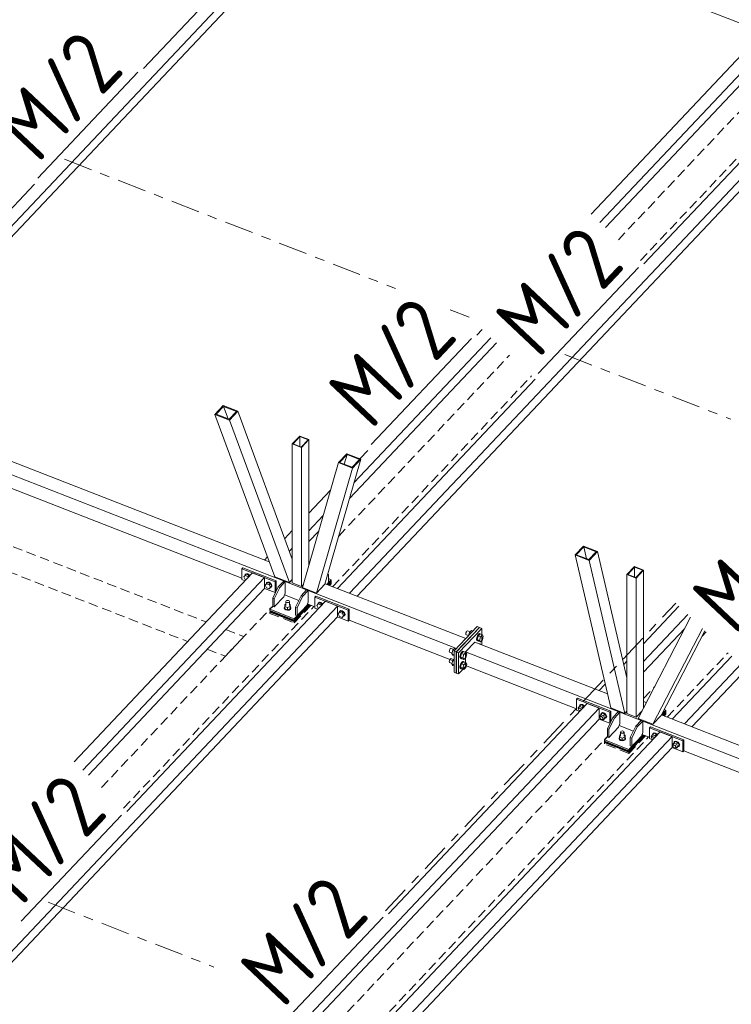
# Model space of a CAD drawing. Header units: millimetres. Extents: x -681 to 506, y -45 to 794.
# Tile 160 of 256: x -19 to 25, y 280 to 342. Entities that reach past the tile are written whole.
import ezdxf

# ---------------------------------------------------------------- set-up
doc = ezdxf.new("R2010")
doc.units = ezdxf.units.MM
doc.header["$LTSCALE"] = 0.6
for name, pattern in [('VERDECKT2', [1.5, 1, -0.5]), ('XKITLINE00', [0]), ('XKITLINE03', [6, 3, -1, 1, -1])]:
    doc.linetypes.add(name, pattern=pattern)
for name, color, linetype, lineweight in [('Bolt', 7, 'Continuous', 0), ('Part', 2, 'Continuous', 0), ('PartMark', 3, 'Continuous', 0), ('S-GRID', 1, 'Continuous', 0)]:
    doc.layers.add(name, color=color, linetype=linetype, lineweight=lineweight)
doc.styles.add('ISOCPEUR', font='ISOCPEUR.TTF')

msp = doc.modelspace()

# ---------------------------------------------------------------- linework, layer by layer
at = {"layer": 'Bolt', "color": 3, "linetype": 'XKITLINE00', "lineweight": 0}
for p, q in [((-5.175, 306.958), (-5.093, 307.053)), ((-5.093, 306.798), (-5.175, 306.958)), ((-5.115, 307.039), (-5.091, 307.108)), ((-5.113, 307.031), (-5.115, 307.039)), ((-5.021, 307.13), (-5.093, 307.053)), ((-5.093, 307.053), (-4.929, 306.989)), ((-5.049, 306.781), (-5.093, 306.798)), ((-5.091, 307.108), (-5.027, 307.141)), ((-5.091, 307.108), (-5.074, 307.126)), ((-5.009, 307.159), (-5.074, 307.126)), ((-5.027, 307.141), (-4.939, 307.128)), ((-4.857, 307.066), (-5.021, 307.13)), ((-4.922, 307.146), (-5.009, 307.159)), ((-4.939, 307.128), (-4.851, 307.072)), ((-4.857, 307.066), (-4.929, 306.989)), ((-4.929, 306.989), (-4.902, 306.937)), ((-4.834, 307.09), (-4.922, 307.146)), ((-4.83, 307.013), (-4.857, 307.066)), ((-4.851, 307.072), (-4.816, 307.027)), ((-4.799, 307.046), (-4.834, 307.09)), ((-3.846, 306.439), (-3.763, 306.535)), ((-3.763, 306.279), (-3.846, 306.439)), ((-3.785, 306.52), (-3.761, 306.589)), ((-3.783, 306.512), (-3.785, 306.52)), ((-3.691, 306.611), (-3.763, 306.535)), ((-3.763, 306.535), (-3.599, 306.471)), ((-3.599, 306.215), (-3.763, 306.279)), ((-3.761, 306.589), (-3.697, 306.622)), ((-3.761, 306.589), (-3.744, 306.608)), ((-3.68, 306.64), (-3.744, 306.608)), ((-3.697, 306.622), (-3.609, 306.609)), ((-3.527, 306.547), (-3.691, 306.611)), ((-3.592, 306.627), (-3.68, 306.64)), ((-3.609, 306.609), (-3.521, 306.553)), ((-3.527, 306.547), (-3.599, 306.471)), ((-3.599, 306.471), (-3.517, 306.311)), ((-3.517, 306.311), (-3.599, 306.215)), ((-3.527, 306.292), (-3.599, 306.215)), ((-3.504, 306.572), (-3.592, 306.627)), ((-3.521, 306.281), (-3.535, 306.283)), ((-3.444, 306.387), (-3.527, 306.547)), ((-3.444, 306.387), (-3.527, 306.292)), ((-3.521, 306.553), (-3.457, 306.471)), ((-3.457, 306.313), (-3.521, 306.281)), ((-3.444, 306.387), (-3.517, 306.311)), ((-3.44, 306.489), (-3.504, 306.572)), ((-3.457, 306.471), (-3.433, 306.383)), ((-3.433, 306.383), (-3.457, 306.313)), ((-3.457, 306.313), (-3.44, 306.332)), ((-3.416, 306.401), (-3.44, 306.489)), ((-3.44, 306.332), (-3.416, 306.401)), ((-2.646, 305.041), (-2.616, 305.106)), ((-2.621, 304.974), (-2.646, 305.041)), ((-2.646, 305.015), (-2.646, 305.041)), ((-2.646, 305.015), (-2.621, 304.949)), ((-2.547, 304.925), (-2.621, 304.974)), ((-2.621, 304.949), (-2.547, 304.899)), ((-2.616, 305.106), (-2.609, 305.111)), ((-2.605, 305.246), (-2.609, 305.122)), ((-2.609, 305.122), (-2.445, 305.058)), ((-2.609, 304.978), (-2.609, 305.122)), ((-2.609, 304.978), (-2.445, 304.914)), ((-2.605, 305.246), (-2.552, 305.265)), ((-2.552, 305.431), (-2.536, 305.466)), ((-2.538, 305.395), (-2.552, 305.431)), ((-2.552, 305.183), (-2.552, 305.431)), ((-2.445, 304.906), (-2.547, 304.925)), ((-2.547, 304.899), (-2.445, 304.88)), ((-2.498, 305.368), (-2.538, 305.395)), ((-2.536, 305.466), (-2.494, 305.492)), ((-2.443, 305.358), (-2.498, 305.368)), ((-2.494, 305.492), (-2.438, 305.501)), ((-2.276, 305.117), (-2.445, 305.058)), ((-2.445, 305.058), (-2.445, 304.914)), ((-2.445, 304.914), (-2.276, 304.974)), ((-2.342, 304.922), (-2.445, 304.906)), ((-2.445, 304.88), (-2.342, 304.896)), ((-2.387, 305.367), (-2.443, 305.358)), ((-2.438, 305.501), (-2.383, 305.49)), ((-2.346, 305.392), (-2.387, 305.367)), ((-2.383, 305.49), (-2.343, 305.464)), ((-2.329, 305.428), (-2.346, 305.392)), ((-2.343, 305.464), (-2.329, 305.428)), ((-2.265, 304.969), (-2.342, 304.922)), ((-2.342, 304.896), (-2.265, 304.944)), ((-2.329, 305.18), (-2.329, 305.428)), ((-2.329, 305.264), (-2.272, 305.241)), ((-2.272, 305.241), (-2.276, 305.117)), ((-2.276, 305.117), (-2.276, 304.974)), ((-2.276, 304.974), (-2.272, 305.097)), ((-2.272, 305.241), (-2.272, 305.097)), ((-2.272, 305.109), (-2.26, 305.101)), ((-2.235, 305.035), (-2.265, 304.969)), ((-2.265, 304.944), (-2.235, 305.009)), ((-2.26, 305.101), (-2.235, 305.035)), ((-2.235, 305.009), (-2.235, 305.035)), ((-0.616, 305.179), (-0.534, 305.275)), ((-0.534, 305.02), (-0.616, 305.179)), ((-0.555, 305.26), (-0.531, 305.33)), ((-0.553, 305.253), (-0.555, 305.26)), ((-0.462, 305.351), (-0.534, 305.275)), ((-0.534, 305.275), (-0.369, 305.211)), ((-0.489, 305.002), (-0.534, 305.02)), ((-0.531, 305.33), (-0.467, 305.362)), ((-0.531, 305.33), (-0.514, 305.348)), ((-0.45, 305.381), (-0.514, 305.348)), ((-0.467, 305.362), (-0.379, 305.349)), ((-0.297, 305.287), (-0.462, 305.351)), ((-0.362, 305.367), (-0.45, 305.381)), ((-0.379, 305.349), (-0.291, 305.294)), ((-0.297, 305.287), (-0.369, 305.211)), ((-0.369, 305.211), (-0.342, 305.158)), ((-0.274, 305.312), (-0.362, 305.367)), ((-0.27, 305.235), (-0.297, 305.287)), ((-0.291, 305.294), (-0.257, 305.249)), ((-0.239, 305.267), (-0.274, 305.312)), ((0.714, 304.661), (0.796, 304.756)), ((0.796, 304.501), (0.714, 304.661)), ((0.775, 304.741), (0.798, 304.811)), ((0.777, 304.734), (0.775, 304.741)), ((0.868, 304.833), (0.796, 304.756)), ((0.796, 304.756), (0.961, 304.692)), ((0.961, 304.437), (0.796, 304.501)), ((0.798, 304.811), (0.863, 304.844)), ((0.798, 304.811), (0.816, 304.829)), ((0.88, 304.862), (0.816, 304.829)), ((0.863, 304.844), (0.951, 304.83)), ((1.033, 304.768), (0.868, 304.833)), ((0.968, 304.849), (0.88, 304.862)), ((0.951, 304.83), (1.038, 304.775)), ((1.033, 304.768), (0.961, 304.692)), ((0.961, 304.692), (1.043, 304.532)), ((1.043, 304.532), (0.961, 304.437)), ((1.033, 304.513), (0.961, 304.437)), ((1.056, 304.793), (0.968, 304.849)), ((1.038, 304.502), (1.025, 304.504)), ((1.115, 304.609), (1.033, 304.768)), ((1.115, 304.609), (1.033, 304.513)), ((1.038, 304.775), (1.103, 304.692)), ((1.103, 304.535), (1.038, 304.502)), ((1.115, 304.609), (1.043, 304.532)), ((1.12, 304.711), (1.056, 304.793)), ((1.103, 304.692), (1.126, 304.604)), ((1.126, 304.604), (1.103, 304.535)), ((1.103, 304.535), (1.12, 304.553)), ((1.144, 304.623), (1.12, 304.711)), ((1.12, 304.553), (1.144, 304.623)), ((8.698, 303.468), (8.688, 303.407)), ((8.688, 303.407), (8.698, 303.366)), ((8.723, 303.532), (8.698, 303.468)), ((8.698, 303.366), (8.723, 303.355)), ((8.758, 303.583), (8.723, 303.532)), ((8.723, 303.355), (8.724, 303.356)), ((8.723, 303.355), (8.861, 303.302)), ((8.792, 303.606), (8.758, 303.583)), ((8.792, 303.606), (8.963, 303.539)), ((8.862, 303.303), (8.913, 303.486)), ((8.913, 303.486), (9.033, 303.613)), ((8.913, 303.486), (9.002, 303.451)), ((9.033, 303.613), (9.122, 303.578)), ((9.37, 303.176), (9.353, 303.065)), ((9.353, 303.065), (9.37, 302.989)), ((9.416, 303.294), (9.37, 303.176)), ((9.391, 303.05), (9.408, 303.161)), ((9.408, 302.974), (9.391, 303.05)), ((9.458, 303.274), (9.398, 303.057)), ((9.398, 303.057), (9.458, 302.967)), ((9.398, 303.057), (9.54, 303.002)), ((9.408, 303.161), (9.454, 303.279)), ((9.479, 303.386), (9.416, 303.294)), ((9.454, 303.279), (9.517, 303.371)), ((9.577, 303.401), (9.458, 303.274)), ((9.458, 303.274), (9.6, 303.218)), ((9.543, 303.428), (9.479, 303.386)), ((9.517, 303.371), (9.581, 303.413)), ((9.54, 303.002), (9.6, 303.218)), ((9.543, 303.428), (9.581, 303.413)), ((9.577, 303.401), (9.72, 303.345)), ((9.581, 303.413), (9.627, 303.394)), ((9.6, 303.218), (9.72, 303.345)), ((9.627, 303.394), (9.63, 303.38)), ((9.72, 303.345), (9.78, 303.255)), ((9.78, 303.255), (9.72, 303.039)), ((7.685, 302.433), (7.66, 302.369)), ((7.72, 302.484), (7.685, 302.433)), ((7.755, 302.507), (7.72, 302.484)), ((7.755, 302.507), (7.925, 302.44)), ((7.995, 302.514), (7.875, 302.387)), ((7.995, 302.514), (8.084, 302.479)), ((9.37, 302.989), (9.416, 302.97)), ((9.454, 302.955), (9.408, 302.974)), ((9.416, 302.97), (9.417, 302.97)), ((9.416, 302.97), (9.454, 302.955)), ((9.467, 302.964), (9.454, 302.955)), ((9.458, 302.967), (9.6, 302.912)), ((9.53, 302.781), (9.543, 302.79)), ((9.6, 302.912), (9.54, 303.002)), ((9.543, 302.79), (9.581, 302.775)), ((9.568, 302.766), (9.581, 302.775)), ((9.581, 302.775), (9.627, 302.756)), ((9.72, 303.039), (9.6, 302.912)), ((9.627, 302.756), (9.63, 302.742)), ((7.66, 302.369), (7.651, 302.308)), ((7.651, 302.308), (7.66, 302.267)), ((7.66, 302.267), (7.685, 302.256)), ((7.685, 302.256), (7.686, 302.257)), ((7.685, 302.256), (7.824, 302.202)), ((7.72, 301.845), (7.685, 301.795)), ((7.755, 301.868), (7.72, 301.845)), ((7.755, 301.868), (7.925, 301.802)), ((7.875, 302.387), (7.815, 302.171)), ((7.815, 302.171), (7.875, 302.081)), ((7.815, 302.171), (7.952, 302.117)), ((7.875, 302.387), (7.965, 302.352)), ((7.875, 302.081), (7.952, 302.051)), ((7.952, 301.83), (7.875, 301.749)), ((8.332, 302.077), (8.315, 301.966)), ((8.315, 301.966), (8.332, 301.89)), ((8.379, 302.195), (8.332, 302.077)), ((8.332, 301.89), (8.379, 301.871)), ((8.353, 301.951), (8.37, 302.062)), ((8.37, 301.875), (8.353, 301.951)), ((8.42, 302.175), (8.36, 301.958)), ((8.36, 301.958), (8.42, 301.868)), ((8.36, 301.958), (8.503, 301.903)), ((8.37, 302.062), (8.417, 302.18)), ((8.417, 301.856), (8.37, 301.875)), ((8.442, 302.287), (8.379, 302.195)), ((8.379, 301.871), (8.379, 301.871)), ((8.379, 301.871), (8.417, 301.856)), ((8.417, 302.18), (8.48, 302.272)), ((8.43, 301.865), (8.417, 301.856)), ((8.54, 302.302), (8.42, 302.175)), ((8.42, 302.175), (8.563, 302.119)), ((8.42, 301.868), (8.563, 301.813)), ((8.505, 302.329), (8.442, 302.287)), ((8.48, 302.272), (8.543, 302.314)), ((8.503, 301.903), (8.563, 302.119)), ((8.563, 301.813), (8.503, 301.903)), ((8.505, 302.329), (8.543, 302.314)), ((8.54, 302.302), (8.682, 302.246)), ((8.543, 302.314), (8.59, 302.295)), ((8.563, 302.119), (8.682, 302.246)), ((8.682, 301.94), (8.563, 301.813)), ((8.59, 302.295), (8.593, 302.281)), ((8.682, 302.246), (8.742, 302.156)), ((8.742, 302.156), (8.682, 301.94)), ((7.66, 301.731), (7.651, 301.67)), ((7.651, 301.67), (7.66, 301.629)), ((7.685, 301.795), (7.66, 301.731)), ((7.66, 301.629), (7.685, 301.618)), ((7.685, 301.618), (7.686, 301.618)), ((7.685, 301.618), (7.824, 301.564)), ((7.875, 301.749), (7.815, 301.532)), ((7.815, 301.532), (7.875, 301.442)), ((7.815, 301.532), (7.952, 301.479)), ((7.875, 301.749), (7.952, 301.719)), ((7.875, 301.442), (7.952, 301.413)), ((8.332, 301.439), (8.315, 301.327)), ((8.315, 301.327), (8.332, 301.252)), ((8.379, 301.556), (8.332, 301.439)), ((8.332, 301.252), (8.379, 301.232)), ((8.353, 301.312), (8.37, 301.424)), ((8.37, 301.237), (8.353, 301.312)), ((8.42, 301.536), (8.36, 301.32)), ((8.36, 301.32), (8.42, 301.23)), ((8.36, 301.32), (8.503, 301.264)), ((8.37, 301.424), (8.417, 301.542)), ((8.417, 301.217), (8.37, 301.237)), ((8.442, 301.649), (8.379, 301.556)), ((8.379, 301.232), (8.379, 301.233)), ((8.379, 301.232), (8.417, 301.217)), ((8.417, 301.542), (8.48, 301.634)), ((8.43, 301.226), (8.417, 301.217)), ((8.54, 301.663), (8.42, 301.536)), ((8.42, 301.536), (8.563, 301.481)), ((8.42, 301.23), (8.563, 301.174)), ((8.505, 301.691), (8.442, 301.649)), ((8.48, 301.634), (8.543, 301.676)), ((8.503, 301.264), (8.563, 301.481)), ((8.563, 301.174), (8.503, 301.264)), ((8.505, 301.691), (8.543, 301.676)), ((8.54, 301.663), (8.682, 301.608)), ((8.543, 301.676), (8.59, 301.657)), ((8.563, 301.481), (8.682, 301.608)), ((8.682, 301.301), (8.563, 301.174)), ((8.59, 301.657), (8.593, 301.643)), ((8.682, 301.608), (8.742, 301.518)), ((8.742, 301.518), (8.682, 301.301)), ((15.702, 298.785), (15.785, 298.881)), ((15.732, 298.728), (15.702, 298.785)), ((15.726, 298.709), (15.738, 298.747)), ((15.738, 298.747), (15.785, 298.796)), ((15.738, 298.747), (15.773, 298.764)), ((15.773, 298.764), (15.821, 298.757)), ((15.783, 298.887), (15.807, 298.957)), ((15.785, 298.881), (15.783, 298.887)), ((15.785, 298.881), (15.877, 298.979)), ((15.949, 298.817), (15.785, 298.881)), ((15.807, 298.957), (15.871, 298.989)), ((15.807, 298.957), (15.824, 298.975)), ((15.821, 298.757), (15.868, 298.727)), ((15.888, 299.008), (15.824, 298.975)), ((15.871, 298.989), (15.959, 298.976)), ((16.041, 298.914), (15.877, 298.979)), ((15.976, 298.995), (15.888, 299.008)), ((15.949, 298.817), (16.041, 298.914)), ((15.976, 298.764), (15.949, 298.817)), ((15.959, 298.976), (16.047, 298.921)), ((16.064, 298.939), (15.976, 298.995)), ((16.068, 298.862), (16.041, 298.914)), ((16.047, 298.921), (16.082, 298.876)), ((16.099, 298.894), (16.064, 298.939)), ((15.738, 298.662), (15.726, 298.709)), ((15.773, 298.617), (15.738, 298.662)), ((15.813, 298.592), (15.773, 298.617)), ((15.868, 298.727), (15.901, 298.685)), ((17.032, 298.267), (17.114, 298.362)), ((17.062, 298.209), (17.032, 298.267)), ((17.056, 298.191), (17.068, 298.228)), ((17.068, 298.143), (17.056, 298.191)), ((17.068, 298.228), (17.114, 298.277)), ((17.068, 298.228), (17.103, 298.246)), ((17.103, 298.098), (17.068, 298.143)), ((17.103, 298.246), (17.151, 298.239)), ((17.113, 298.369), (17.137, 298.438)), ((17.115, 298.363), (17.113, 298.369)), ((17.114, 298.362), (17.207, 298.46)), ((17.114, 298.362), (17.279, 298.298)), ((17.137, 298.438), (17.201, 298.471)), ((17.137, 298.438), (17.154, 298.456)), ((17.151, 298.239), (17.198, 298.209)), ((17.218, 298.489), (17.154, 298.456)), ((17.198, 298.209), (17.233, 298.164)), ((17.201, 298.471), (17.289, 298.458)), ((17.371, 298.396), (17.207, 298.46)), ((17.306, 298.476), (17.218, 298.489)), ((17.233, 298.164), (17.246, 298.116)), ((17.233, 298.079), (17.279, 298.128)), ((17.279, 298.298), (17.371, 298.396)), ((17.279, 298.298), (17.361, 298.138)), ((17.279, 298.043), (17.371, 298.14)), ((17.279, 298.043), (17.361, 298.138)), ((17.289, 298.458), (17.377, 298.402)), ((17.394, 298.42), (17.306, 298.476)), ((17.361, 298.138), (17.453, 298.236)), ((17.377, 298.129), (17.363, 298.132)), ((17.453, 298.236), (17.371, 298.396)), ((17.371, 298.14), (17.453, 298.236)), ((17.377, 298.402), (17.441, 298.319)), ((17.441, 298.162), (17.377, 298.129)), ((17.458, 298.338), (17.394, 298.42)), ((17.441, 298.319), (17.465, 298.232)), ((17.465, 298.232), (17.441, 298.162)), ((17.441, 298.162), (17.458, 298.18)), ((17.482, 298.25), (17.458, 298.338)), ((17.458, 298.18), (17.482, 298.25)), ((17.151, 298.068), (17.103, 298.098)), ((17.198, 298.061), (17.151, 298.068)), ((17.233, 298.079), (17.198, 298.061)), ((17.212, 298.069), (17.279, 298.043)), ((17.246, 298.116), (17.233, 298.079)), ((18.254, 296.888), (18.284, 296.954)), ((18.284, 296.954), (18.291, 296.958)), ((18.295, 297.094), (18.291, 296.97)), ((18.291, 296.97), (18.456, 296.906)), ((18.291, 296.826), (18.291, 296.97)), ((18.295, 297.094), (18.349, 297.112)), ((18.349, 297.279), (18.365, 297.314)), ((18.363, 297.243), (18.349, 297.279)), ((18.349, 297.031), (18.349, 297.279)), ((18.402, 297.216), (18.363, 297.243)), ((18.365, 297.314), (18.407, 297.34)), ((18.458, 297.206), (18.402, 297.216)), ((18.407, 297.34), (18.462, 297.349)), ((18.624, 296.965), (18.456, 296.906)), ((18.456, 296.906), (18.456, 296.762)), ((18.513, 297.215), (18.458, 297.206)), ((18.462, 297.349), (18.518, 297.338)), ((18.555, 297.24), (18.513, 297.215)), ((18.518, 297.338), (18.557, 297.311)), ((18.571, 297.276), (18.555, 297.24)), ((18.557, 297.311), (18.571, 297.276)), ((18.571, 297.028), (18.571, 297.276)), ((18.571, 297.111), (18.629, 297.089)), ((18.629, 297.089), (18.624, 296.965)), ((18.624, 296.965), (18.624, 296.821)), ((18.624, 296.821), (18.629, 296.945)), ((18.629, 297.089), (18.629, 296.945)), ((18.629, 296.957), (18.64, 296.949)), ((18.64, 296.949), (18.665, 296.883)), ((20.262, 297.007), (20.344, 297.102)), ((20.291, 296.949), (20.262, 297.007)), ((20.285, 296.931), (20.298, 296.968)), ((20.298, 296.883), (20.285, 296.931)), ((20.298, 296.968), (20.344, 297.017)), ((20.298, 296.968), (20.333, 296.986)), ((20.333, 296.986), (20.38, 296.979)), ((20.343, 297.109), (20.366, 297.178)), ((20.344, 297.103), (20.343, 297.109)), ((20.344, 297.102), (20.436, 297.2)), ((20.509, 297.038), (20.344, 297.102)), ((20.366, 297.178), (20.431, 297.211)), ((20.366, 297.178), (20.384, 297.197)), ((20.38, 296.979), (20.428, 296.949)), ((20.448, 297.229), (20.384, 297.197)), ((20.428, 296.949), (20.461, 296.906)), ((20.431, 297.211), (20.519, 297.198)), ((20.601, 297.136), (20.436, 297.2)), ((20.536, 297.216), (20.448, 297.229)), ((20.509, 297.038), (20.601, 297.136)), ((20.536, 296.986), (20.509, 297.038)), ((20.519, 297.198), (20.606, 297.142)), ((20.624, 297.161), (20.536, 297.216)), ((20.628, 297.083), (20.601, 297.136)), ((20.606, 297.142), (20.641, 297.098)), ((20.658, 297.116), (20.624, 297.161)), ((18.28, 296.822), (18.254, 296.888)), ((18.254, 296.863), (18.254, 296.888)), ((18.254, 296.863), (18.28, 296.796)), ((18.353, 296.773), (18.28, 296.822)), ((18.28, 296.796), (18.353, 296.747)), ((18.291, 296.826), (18.456, 296.762)), ((18.455, 296.753), (18.353, 296.773)), ((18.353, 296.747), (18.455, 296.728)), ((18.559, 296.77), (18.455, 296.753)), ((18.455, 296.728), (18.559, 296.744)), ((18.456, 296.762), (18.624, 296.821)), ((18.636, 296.817), (18.559, 296.77)), ((18.559, 296.744), (18.636, 296.791)), ((18.665, 296.883), (18.636, 296.817)), ((18.636, 296.791), (18.665, 296.857)), ((18.665, 296.857), (18.665, 296.883)), ((20.333, 296.839), (20.298, 296.883)), ((20.373, 296.813), (20.333, 296.839)), ((21.592, 296.488), (21.674, 296.584)), ((21.621, 296.43), (21.592, 296.488)), ((21.615, 296.412), (21.628, 296.45)), ((21.628, 296.365), (21.615, 296.412)), ((21.628, 296.45), (21.674, 296.499)), ((21.628, 296.45), (21.663, 296.467)), ((21.663, 296.32), (21.628, 296.365)), ((21.663, 296.467), (21.71, 296.46)), ((21.71, 296.29), (21.663, 296.32)), ((21.673, 296.59), (21.696, 296.66)), ((21.674, 296.584), (21.673, 296.59)), ((21.674, 296.584), (21.766, 296.681)), ((21.674, 296.584), (21.838, 296.519)), ((21.696, 296.66), (21.761, 296.692)), ((21.696, 296.66), (21.714, 296.678)), ((21.71, 296.46), (21.758, 296.43)), ((21.758, 296.283), (21.71, 296.29)), ((21.778, 296.711), (21.714, 296.678)), ((21.758, 296.43), (21.792, 296.386)), ((21.792, 296.3), (21.758, 296.283)), ((21.761, 296.692), (21.848, 296.679)), ((21.931, 296.617), (21.766, 296.681)), ((21.772, 296.29), (21.838, 296.264)), ((21.866, 296.697), (21.778, 296.711)), ((21.792, 296.386), (21.805, 296.338)), ((21.792, 296.3), (21.838, 296.349)), ((21.805, 296.338), (21.792, 296.3)), ((21.838, 296.519), (21.931, 296.617)), ((21.838, 296.519), (21.921, 296.36)), ((21.838, 296.264), (21.931, 296.362)), ((21.838, 296.264), (21.921, 296.36)), ((21.848, 296.679), (21.936, 296.624)), ((21.954, 296.642), (21.866, 296.697)), ((21.921, 296.36), (22.013, 296.457)), ((21.936, 296.351), (21.922, 296.353)), ((22.013, 296.457), (21.931, 296.617)), ((21.931, 296.362), (22.013, 296.457)), ((21.936, 296.624), (22.001, 296.541)), ((22.001, 296.384), (21.936, 296.351)), ((22.018, 296.559), (21.954, 296.642)), ((22.001, 296.541), (22.024, 296.453)), ((22.024, 296.453), (22.001, 296.384)), ((22.001, 296.384), (22.018, 296.402)), ((22.041, 296.471), (22.018, 296.559)), ((22.018, 296.402), (22.041, 296.471))]:
    msp.add_line(p, q, dxfattribs=at)
at = {"layer": 'Part', "color": 2, "linetype": 'XKITLINE00', "lineweight": 0}
for p, q in [((-11.443, 338.694), (0.95, 351.822)), ((-27.545, 320.535), (1.71, 351.525)), ((-28.336, 319.017), (1.71, 350.844)), ((2.433, 350.646), (26.978, 341.072)), ((16.51, 329.618), (27.643, 341.41)), ((17.06, 329.099), (28.403, 341.114)), ((17.4, 328.778), (28.403, 340.433)), ((-86.321, 339.333), (-2.584, 306.671)), ((1.434, 305.939), (32.962, 339.336)), ((19.809, 326.504), (32.202, 339.632)), ((1.904, 305.756), (32.962, 338.655)), ((-26.267, 322.991), (-18.244, 331.49)), ((53.86, 331.184), (22.332, 297.788)), ((22.802, 297.604), (53.86, 330.503)), ((9.379, 322.065), (9.71, 322.414)), ((1.422, 311.853), (10.599, 321.574)), ((1.702, 312.831), (10.259, 321.895)), ((0.674, 306.235), (13.008, 319.3)), ((-28.97, 317.798), (-3.587, 307.897)), ((-6.472, 317.663), (-6.991, 317.113)), ((-6.911, 317.124), (-6.45, 317.612)), ((-6.472, 317.663), (-5.556, 317.305)), ((-6.45, 317.612), (-6.162, 316.832)), ((-5.635, 317.295), (-6.45, 317.612)), ((-6.096, 316.806), (-5.635, 317.295)), ((-5.556, 317.305), (-6.074, 316.756)), ((-2.146, 308.075), (-5.556, 317.305)), ((-6.991, 317.113), (-6.074, 316.756)), ((-6.991, 317.113), (-3.245, 306.97)), ((-6.911, 317.124), (-6.096, 316.806)), ((-6.074, 316.756), (-2.328, 306.613)), ((-29.846, 316.453), (-5.302, 306.88)), ((-1.685, 315.754), (-2.146, 315.265)), ((-2.101, 315.273), (-1.674, 315.725)), ((-1.685, 315.754), (-1.115, 315.532)), ((-1.674, 315.725), (-1.674, 315.106)), ((-1.161, 315.524), (-1.674, 315.725)), ((-1.588, 315.073), (-1.161, 315.524)), ((-1.115, 315.532), (-1.576, 315.043)), ((-1.115, 307.66), (-1.115, 315.532)), ((-2.146, 315.265), (-2.146, 306.584)), ((-2.146, 315.265), (-1.576, 315.043)), ((-2.101, 315.273), (-1.588, 315.073)), ((-1.576, 315.043), (-1.576, 306.361)), ((2.076, 314.329), (2.579, 314.861)), ((2.126, 314.309), (-0.111, 306.5)), ((1.248, 314.652), (0.729, 314.102)), ((0.807, 314.114), (1.268, 314.602)), ((0.807, 314.114), (1.587, 313.809)), ((1.268, 314.602), (1.096, 314.001)), ((1.248, 314.652), (2.126, 314.309)), ((2.048, 314.298), (1.268, 314.602)), ((1.587, 313.809), (2.048, 314.298)), ((1.607, 313.76), (2.126, 314.309)), ((0.729, 314.102), (-1.507, 306.292)), ((1.607, 313.76), (-0.629, 305.95)), ((0.729, 314.102), (1.607, 313.76)), ((-1.115, 310.948), (0.236, 312.379)), ((-1.115, 309.846), (-0.217, 310.798)), ((-2.619, 309.355), (-2.146, 309.856)), ((-1.115, 309.165), (-0.497, 309.821)), ((-2.327, 308.563), (-2.146, 308.754)), ((16.026, 308.887), (15.508, 308.338)), ((15.585, 308.349), (16.046, 308.838)), ((16.026, 308.887), (16.904, 308.545)), ((16.046, 308.838), (16.218, 308.102)), ((16.826, 308.534), (16.046, 308.838)), ((-3.885, 308.014), (-3.702, 308.208)), ((15.508, 308.338), (16.385, 307.996)), ((15.508, 308.338), (17.744, 298.784)), ((15.585, 308.349), (16.365, 308.045)), ((16.365, 308.045), (16.826, 308.534)), ((16.904, 308.545), (16.385, 307.996)), ((16.385, 307.996), (18.621, 298.441)), ((18.748, 300.664), (16.904, 308.545)), ((-5.244, 307.538), (-5.302, 307.477)), ((-5.302, 307.477), (-3.212, 306.662)), ((-5.302, 306.796), (-5.302, 307.477)), ((-3.154, 306.723), (-5.244, 307.538)), ((19.21, 307.604), (18.748, 307.115)), ((18.794, 307.123), (19.221, 307.574)), ((19.21, 307.604), (19.78, 307.382)), ((19.221, 307.574), (19.221, 306.956)), ((19.734, 307.374), (19.221, 307.574)), ((19.307, 306.923), (19.734, 307.374)), ((19.318, 306.893), (19.78, 307.382)), ((19.78, 307.382), (19.78, 298.771)), ((-15.769, 295.425), (-4.637, 307.218)), ((-15.22, 294.906), (-3.877, 306.921)), ((-5.302, 306.796), (-5.106, 306.72)), ((-3.877, 306.921), (-4.637, 307.218)), ((-3.877, 306.24), (-3.877, 306.921)), ((-2.328, 306.613), (-3.245, 306.97)), ((-2.328, 306.613), (-2.146, 306.805)), ((0.005, 306.497), (0.282, 306.791)), ((0.109, 307.118), (0.065, 307.115)), ((0.071, 307.133), (0.109, 307.118)), ((0.109, 307.118), (0.109, 306.607)), ((0.109, 306.858), (0.282, 306.791)), ((0.282, 306.791), (0.282, 306.705)), ((18.748, 307.115), (19.318, 306.893)), ((18.748, 307.115), (18.748, 298.434)), ((18.794, 307.123), (19.307, 306.923)), ((19.318, 306.893), (19.318, 298.211)), ((-14.88, 294.585), (-3.877, 306.24)), ((-3.877, 306.24), (-3.212, 305.981)), ((-3.025, 306.342), (-3.371, 305.635)), ((-2.93, 306.305), (-3.276, 305.598)), ((-3.154, 306.723), (-3.212, 306.662)), ((-3.212, 306.662), (-3.212, 305.981)), ((-3.154, 306.078), (-3.154, 306.723)), ((-2.679, 306.708), (-3.025, 306.342)), ((-3.025, 306.342), (-2.93, 306.305)), ((-2.584, 306.671), (-2.93, 306.305)), ((-2.584, 306.671), (-2.679, 306.708)), ((-2.584, 306.671), (-1.159, 306.115)), ((-2.584, 305.948), (-2.584, 306.671)), ((-1.576, 306.361), (-2.146, 306.584)), ((-1.254, 306.152), (-1.6, 305.786)), ((-1.448, 306.497), (-1.576, 306.361)), ((-1.507, 306.292), (-0.629, 305.95)), ((-1.159, 306.115), (-1.254, 306.152)), ((-0.629, 305.95), (-0.111, 306.5)), ((-0.1, 306.537), (8.682, 303.112)), ((0.109, 306.607), (0.005, 306.496)), ((0.063, 306.474), (0.282, 306.705)), ((0.064, 306.474), (0.282, 306.705)), ((0.064, 306.474), (0.282, 306.705)), ((0.075, 306.469), (0.282, 306.688)), ((0.075, 306.469), (0.282, 306.688)), ((0.093, 306.462), (0.282, 306.662)), ((0.093, 306.462), (0.282, 306.662)), ((0.122, 306.451), (0.282, 306.62)), ((0.122, 306.451), (0.282, 306.62)), ((0.282, 306.705), (0.282, 306.705)), ((0.282, 306.688), (0.282, 306.705)), ((0.282, 306.705), (0.282, 306.705)), ((0.282, 306.62), (0.282, 306.705)), ((0.282, 306.688), (0.282, 306.662)), ((0.282, 306.662), (0.282, 306.62)), ((-3.276, 305.598), (-3.371, 305.635)), ((-3.371, 305.635), (-3.371, 305.124)), ((-2.67, 305.728), (-3.276, 305.087)), ((-3.276, 305.087), (-3.276, 305.598)), ((-3.212, 305.981), (-3.19, 306.004)), ((-2.67, 305.728), (-2.584, 305.948)), ((-2.628, 305.837), (-1.744, 305.492)), ((-1.6, 305.786), (-1.946, 305.079)), ((-1.505, 305.749), (-1.851, 305.042)), ((-1.6, 305.786), (-1.505, 305.749)), ((-1.159, 306.115), (-1.505, 305.749)), ((-1.159, 306.115), (8.105, 302.501)), ((-1.159, 305.392), (-1.159, 306.115)), ((-0.684, 305.76), (-0.742, 305.699)), ((-0.742, 305.699), (1.348, 304.883)), ((-0.742, 305.018), (-0.742, 305.699)), ((1.405, 304.944), (-0.684, 305.76)), ((-30.845, 271.746), (0.683, 305.143)), ((-12.471, 292.311), (-0.077, 305.439)), ((-3.37, 305.124), (-3.543, 304.941)), ((-3.543, 304.941), (-2.023, 304.348)), ((-3.543, 304.856), (-3.543, 304.941)), ((-3.276, 305.087), (-3.371, 305.124)), ((-2.023, 304.348), (-1.159, 305.264)), ((-2.023, 304.263), (-1.1, 305.241)), ((-1.851, 305.042), (-1.946, 305.079)), ((-1.946, 305.079), (-1.946, 304.568)), ((-1.246, 305.172), (-1.851, 304.531)), ((-1.851, 304.531), (-1.851, 305.042)), ((-1.1, 305.241), (-1.614, 304.696)), ((-1.1, 305.241), (-1.614, 304.696)), ((-1.614, 304.679), (-1.088, 305.236)), ((-1.614, 304.679), (-1.088, 305.236)), ((-1.614, 304.654), (-1.071, 305.229)), ((-1.614, 304.654), (-1.071, 305.229)), ((-1.614, 304.611), (-1.041, 305.218)), ((-1.614, 304.611), (-1.041, 305.218)), ((-1.246, 305.172), (-1.159, 305.392)), ((-1.203, 305.281), (-1.159, 305.264)), ((-1.159, 305.264), (-0.742, 305.101)), ((-0.742, 305.018), (-0.547, 304.942)), ((0.683, 305.143), (-0.077, 305.439)), ((0.683, 304.462), (0.683, 305.143)), ((1.405, 304.944), (1.348, 304.883)), ((1.405, 304.264), (1.405, 304.944)), ((19.78, 302.793), (21.992, 305.137)), ((-30.375, 271.563), (0.683, 304.462)), ((-2.023, 304.263), (-3.543, 304.856)), ((-3.54, 304.855), (-3.54, 304.855)), ((-3.54, 304.855), (-2.023, 304.263)), ((-3.54, 304.838), (-3.54, 304.855)), ((-3.54, 304.855), (-3.54, 304.855)), ((-3.54, 304.855), (-2.023, 304.263)), ((-3.54, 304.769), (-3.54, 304.855)), ((-3.54, 304.838), (-2.023, 304.246)), ((-2.023, 304.246), (-3.54, 304.838)), ((-3.54, 304.838), (-3.54, 304.812)), ((-3.54, 304.812), (-2.023, 304.22)), ((-2.023, 304.22), (-3.54, 304.812)), ((-3.54, 304.812), (-3.54, 304.769)), ((-3.54, 304.769), (-2.023, 304.178)), ((-3.54, 304.769), (-2.023, 304.178)), ((-1.741, 304.562), (-2.023, 304.263)), ((-1.741, 304.562), (-2.023, 304.263)), ((-2.023, 304.246), (-1.741, 304.545)), ((-1.741, 304.545), (-2.023, 304.246)), ((-2.023, 304.22), (-1.741, 304.519)), ((-1.741, 304.519), (-2.023, 304.22)), ((-2.023, 304.178), (-1.741, 304.477)), ((-2.023, 304.178), (-1.741, 304.477)), ((-2.023, 304.348), (-2.023, 304.263)), ((-1.851, 304.531), (-1.946, 304.568)), ((-1.741, 304.545), (-1.741, 304.562)), ((-1.741, 304.477), (-1.741, 304.562)), ((-1.741, 304.519), (-1.741, 304.545)), ((-1.741, 304.477), (-1.741, 304.519)), ((-1.673, 304.634), (-1.614, 304.611)), ((-1.673, 304.634), (-1.614, 304.611)), ((-1.644, 304.665), (-1.614, 304.654)), ((-1.644, 304.665), (-1.614, 304.654)), ((-1.626, 304.684), (-1.614, 304.679)), ((-1.626, 304.684), (-1.614, 304.679)), ((-1.614, 304.696), (-1.614, 304.679)), ((-1.614, 304.696), (-1.614, 304.611)), ((-1.614, 304.654), (-1.614, 304.679)), ((-1.614, 304.611), (-1.614, 304.654)), ((0.683, 304.462), (1.348, 304.203)), ((1.348, 304.883), (1.348, 304.203)), ((22.724, 304.446), (19.442, 298.121)), ((19.78, 301.692), (22.542, 304.618)), ((-2.023, 304.263), (-2.023, 304.246)), ((-2.023, 304.263), (-2.023, 304.178)), ((-2.023, 304.246), (-2.023, 304.22)), ((-2.023, 304.22), (-2.023, 304.178)), ((1.348, 304.203), (1.405, 304.264)), ((1.405, 304.264), (7.952, 301.71)), ((9.393, 303.865), (7.952, 302.339)), ((9.535, 303.81), (8.094, 302.283)), ((9.539, 303.809), (8.098, 302.282)), ((8.24, 302.227), (9.681, 303.753)), ((9.393, 303.865), (9.535, 303.81)), ((9.535, 303.81), (9.535, 303.805)), ((9.681, 303.753), (9.539, 303.809)), ((9.681, 302.722), (9.681, 303.753)), ((19.78, 301.011), (22.36, 303.744)), ((23.464, 303.747), (20.359, 297.764)), ((23.62, 303.599), (20.878, 298.313)), ((9.249, 302.891), (8.672, 302.28)), ((9.249, 302.891), (17.539, 299.657)), ((7.952, 302.339), (8.094, 302.283)), ((7.952, 301.02), (7.952, 302.339)), ((8.094, 302.283), (8.094, 300.964)), ((8.098, 302.282), (8.24, 302.227)), ((8.098, 300.963), (8.098, 302.282)), ((8.24, 302.227), (8.24, 300.907)), ((8.672, 302.28), (18.31, 298.521)), ((8.672, 302.28), (8.672, 301.429)), ((25.291, 302.023), (21.572, 298.084)), ((8.24, 300.907), (8.717, 301.412)), ((8.672, 301.429), (15.596, 298.728)), ((18.554, 301.495), (18.748, 301.701)), ((7.952, 301.02), (8.094, 300.964)), ((8.094, 300.964), (8.098, 300.968)), ((8.098, 300.963), (8.24, 300.907)), ((17.013, 299.862), (17.396, 300.269)), ((15.654, 299.387), (15.596, 299.326)), ((17.744, 298.572), (15.654, 299.387)), ((-2.937, 277.628), (17.021, 298.77)), ((3.868, 285.938), (16.261, 299.066)), ((15.596, 299.326), (17.686, 298.511)), ((15.596, 298.645), (15.596, 299.326)), ((16.261, 299.066), (17.021, 298.77)), ((17.021, 298.089), (17.021, 298.77)), ((18.621, 298.441), (17.744, 298.784)), ((19.78, 299.185), (19.958, 299.116)), ((19.78, 298.783), (19.785, 298.781)), ((15.596, 298.645), (15.791, 298.569)), ((17.87, 298.192), (17.524, 297.485)), ((17.965, 298.155), (17.619, 297.448)), ((17.744, 298.572), (17.686, 298.511)), ((17.686, 298.511), (17.686, 297.83)), ((17.744, 297.934), (17.744, 298.572)), ((18.215, 298.558), (17.87, 298.192)), ((17.87, 298.192), (17.965, 298.155)), ((18.31, 298.521), (17.965, 298.155)), ((18.31, 298.521), (18.215, 298.558)), ((18.31, 298.521), (19.735, 297.965)), ((18.31, 297.798), (18.31, 298.521)), ((18.621, 298.441), (18.748, 298.576)), ((18.748, 298.434), (19.318, 298.211)), ((19.318, 298.211), (19.697, 298.613)), ((20.359, 297.764), (20.878, 298.313)), ((20.896, 298.348), (46.278, 288.447)), ((20.899, 298.347), (21.176, 298.641)), ((21.004, 298.457), (20.899, 298.347)), ((20.958, 298.324), (21.176, 298.555)), ((20.967, 298.32), (21.174, 298.539)), ((20.967, 298.32), (21.174, 298.539)), ((20.984, 298.313), (21.174, 298.514)), ((20.984, 298.313), (21.174, 298.514)), ((21.004, 298.556), (21.004, 298.457)), ((21.014, 298.302), (21.174, 298.471)), ((21.014, 298.302), (21.174, 298.471)), ((21.069, 298.682), (21.176, 298.641)), ((21.174, 298.539), (21.174, 298.553)), ((21.174, 298.471), (21.174, 298.553)), ((21.174, 298.539), (21.174, 298.514)), ((21.174, 298.514), (21.174, 298.471)), ((21.176, 298.641), (21.176, 298.555)), ((-2.597, 277.308), (17.021, 298.089)), ((17.021, 298.089), (17.686, 297.83)), ((18.224, 297.578), (17.619, 296.937)), ((17.686, 297.83), (17.699, 297.844)), ((18.224, 297.578), (18.31, 297.798)), ((18.267, 297.687), (19.151, 297.342)), ((19.294, 297.636), (18.949, 296.929)), ((19.389, 297.599), (19.044, 296.892)), ((19.64, 298.002), (19.294, 297.636)), ((19.294, 297.636), (19.389, 297.599)), ((19.735, 297.965), (19.389, 297.599)), ((19.442, 298.121), (20.359, 297.764)), ((19.735, 297.965), (19.64, 298.002)), ((19.735, 297.965), (103.098, 265.449)), ((19.735, 297.242), (19.735, 297.965)), ((20.214, 297.608), (20.156, 297.547)), ((20.156, 297.547), (22.246, 296.732)), ((20.156, 296.866), (20.156, 297.547)), ((22.303, 296.793), (20.214, 297.608)), ((21.581, 296.992), (-9.947, 263.595)), ((20.821, 297.288), (-0.188, 275.033)), ((17.351, 296.791), (17.524, 296.974)), ((17.619, 297.448), (17.524, 297.485)), ((17.524, 297.485), (17.524, 296.974)), ((17.619, 296.937), (17.524, 296.974)), ((17.619, 296.937), (17.619, 297.448)), ((18.868, 296.097), (19.803, 297.088)), ((18.868, 296.097), (19.803, 297.088)), ((18.868, 296.071), (19.821, 297.081)), ((18.868, 296.071), (19.821, 297.081)), ((18.868, 296.029), (19.85, 297.069)), ((18.868, 296.029), (19.85, 297.069)), ((18.871, 296.199), (19.735, 297.114)), ((18.871, 296.113), (19.794, 297.091)), ((19.044, 296.892), (18.949, 296.929)), ((18.949, 296.929), (18.949, 296.418)), ((19.044, 296.381), (19.649, 297.023)), ((19.649, 297.023), (19.735, 297.242)), ((19.692, 297.131), (19.735, 297.114)), ((19.735, 297.114), (20.156, 296.95)), ((21.581, 296.992), (20.821, 297.288)), ((21.581, 296.311), (21.581, 296.992)), ((-9.477, 263.412), (21.581, 296.311)), ((18.871, 296.199), (17.351, 296.791)), ((17.351, 296.791), (17.351, 296.706)), ((17.351, 296.706), (17.351, 296.706)), ((17.351, 296.706), (18.868, 296.114)), ((17.351, 296.689), (17.351, 296.706)), ((17.351, 296.706), (17.351, 296.706)), ((17.351, 296.706), (18.868, 296.114)), ((17.351, 296.621), (17.351, 296.706)), ((17.351, 296.706), (18.871, 296.113)), ((17.351, 296.689), (18.868, 296.097)), ((18.868, 296.097), (17.351, 296.689)), ((17.351, 296.689), (17.351, 296.663)), ((17.351, 296.663), (18.868, 296.071)), ((18.868, 296.071), (17.351, 296.663)), ((17.351, 296.663), (17.351, 296.621)), ((17.351, 296.621), (18.868, 296.029)), ((17.351, 296.621), (18.868, 296.029)), ((18.949, 296.418), (19.043, 296.381)), ((19.044, 296.381), (19.044, 296.892)), ((20.156, 296.866), (20.351, 296.79)), ((21.581, 296.311), (22.246, 296.051)), ((22.303, 296.793), (22.246, 296.732)), ((22.246, 296.732), (22.246, 296.051)), ((22.303, 296.112), (22.303, 296.793)), ((18.868, 296.114), (18.868, 296.114)), ((18.868, 296.114), (18.868, 296.097)), ((18.868, 296.114), (18.868, 296.114)), ((18.868, 296.114), (18.868, 296.029)), ((18.868, 296.097), (18.868, 296.071)), ((18.868, 296.071), (18.868, 296.029)), ((18.871, 296.113), (18.871, 296.199)), ((22.246, 296.051), (22.303, 296.112)), ((22.303, 296.112), (46.848, 286.539))]:
    msp.add_line(p, q, dxfattribs=at)
at = {"layer": 'Part', "color": 4, "linetype": 'VERDECKT2', "lineweight": 0}
for p, q in [((18.214, 328.009), (28.909, 339.337)), ((19.589, 326.711), (31.486, 339.314)), ((0.751, 309.511), (11.414, 320.805)), ((0.371, 306.354), (12.788, 319.508)), ((-32.993, 314.083), (-7.531, 304.152)), ((-34.146, 312.862), (-8.684, 302.931)), ((0.181, 306.428), (0.282, 306.535)), ((0.282, 306.535), (0.282, 306.619)), ((-14.065, 293.816), (-3.371, 305.144)), ((-12.691, 292.518), (-0.793, 305.121)), ((-2.024, 304.093), (-0.983, 305.195)), ((-3.544, 304.771), (-3.54, 304.774)), ((-3.544, 304.771), (-2.024, 304.178)), ((-3.544, 304.686), (-3.544, 304.771)), ((-3.544, 304.686), (-2.024, 304.093)), ((-1.741, 304.478), (-1.615, 304.611)), ((-6.301, 303.672), (-5.175, 303.233)), ((-2.024, 304.093), (-2.024, 304.178)), ((-6.328, 302.011), (-5.175, 303.233)), ((23.446, 303.264), (23.696, 303.528)), ((-7.454, 302.451), (-6.328, 302.011)), ((21.268, 298.203), (25.07, 302.231)), ((19.78, 299.379), (20.481, 300.122)), ((21.017, 298.301), (21.177, 298.47)), ((21.076, 298.278), (21.177, 298.385)), ((21.174, 298.471), (21.177, 298.47)), ((21.177, 298.47), (21.177, 298.385)), ((-1.783, 276.539), (17.524, 296.99)), ((-0.409, 275.241), (20.104, 296.97)), ((18.871, 296.028), (19.853, 297.068)), ((18.871, 295.943), (19.912, 297.045)), ((17.351, 296.535), (17.351, 296.621)), ((17.351, 296.621), (18.871, 296.028)), ((18.871, 295.943), (17.351, 296.535)), ((18.871, 296.028), (18.871, 295.943))]:
    msp.add_line(p, q, dxfattribs=at)
at = {"layer": 'PartMark', "color": 1, "linetype": 'XKITLINE00', "lineweight": 0}
for p, q in [((-18.042, 331.85), (-11.791, 338.471)), ((13.21, 319.66), (19.461, 326.281)), ((2.781, 315.221), (9.032, 321.842)), ((-19.069, 285.467), (-12.818, 292.089)), ((-2.731, 279.094), (3.52, 285.716))]:
    msp.add_line(p, q, dxfattribs=at)
at = {"layer": 'S-GRID', "color": 1, "linetype": 'XKITLINE03', "lineweight": 0}
for p, q in [((-16.373, 333.035), (4.289, 324.975)), ((7.709, 323.641), (8.903, 323.176)), ((14.879, 320.845), (25.241, 316.803)), ((3.674, 286.121), (21.798, 305.319)), ((-17.4, 286.652), (-7.038, 282.61))]:
    msp.add_line(p, q, dxfattribs=at)

# ---------------------------------------------------------------- texts
at = {"layer": 'PartMark', "color": 1, "style": 'ISOCPEUR', "width": 0.85}
for p in [(-18.066, 332.698), (13.186, 320.508), (2.757, 316.069), (25.468, 303.23), (-19.094, 286.315), (-2.755, 279.942)]:
    msp.add_text('M/2', height=4, rotation=46.65022, dxfattribs=at).set_placement(p)

doc.saveas('drawing.dxf')
